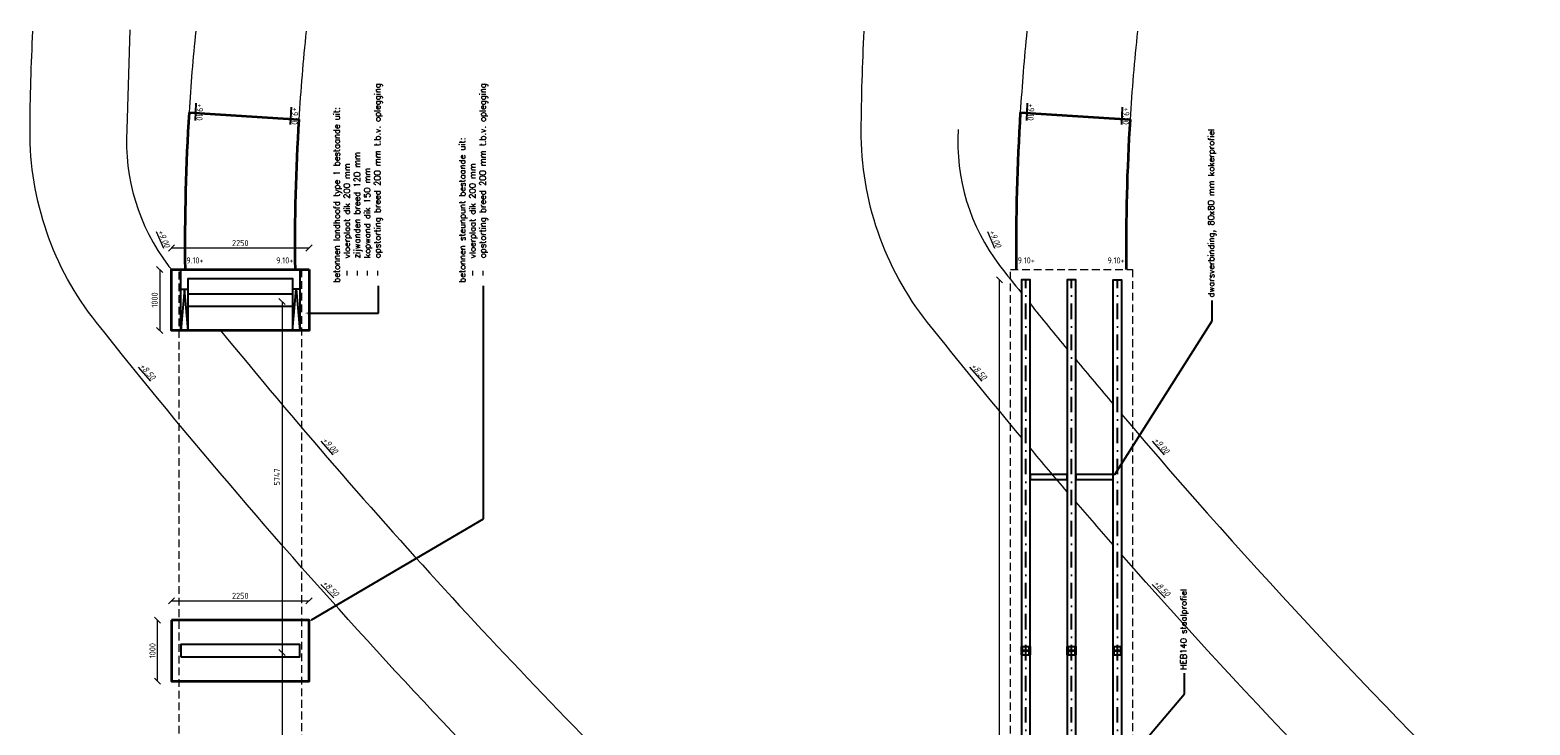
# Model space of a CAD drawing. Header units: metres. Extents: x -95462 to 707558, y 0 to 358316.
# Tile 37 of 50: x 270307 to 294859, y 93777 to 105156. Entities that reach past the tile are written whole.
import ezdxf
from ezdxf import colors
from ezdxf.entities.mleader import LeaderData, LeaderLine
from ezdxf.math import Vec2, Vec3

# ---------------------------------------------------------------- set-up
doc = ezdxf.new("R2010")
doc.units = ezdxf.units.M
doc.header["$LTSCALE"] = 20
doc.linetypes.add('DASHDOT', pattern=[25.4, 12.7, -6.35, 0, -6.35])
doc.linetypes.add('HIDDEN', pattern=[9.525, 6.35, -3.175])
for name, color, linetype, lineweight in [('B-RO-OG-HOOGTEPUNT-T18', 253, 'Continuous', 13), ('B-WE-GW-WADI_BODEM-G', 252, 'Continuous', 18), ('B-WE-GW-WADI_INSTEEK-G', 252, 'Continuous', 18), ('B-WE-VH-VERHARDING_HALFVERHARDING-G', 253, 'Continuous', 18), ('N-WE-BC-BETONVORM_OPLEGGING-G', 3, 'Continuous', 25), ('N-WE-BC-BETONVORM_TALUDVLEUGELS-G', 3, 'Continuous', 25), ('N-WE-BC-BETONVORM_VLOERPLAAT-G', 50, 'Continuous', 35), ('N-WE-HC-HOUTVORM-DEKDEEL-G', 1, 'Continuous', 18), ('N-WE-SC-STAALVORM_HEA 140-G', 140, 'Continuous', 25), ('N-WE-VH-VERHARDING_HALFVERHARDING-G', 1, 'Continuous', 35), ('TL00_hartlijnen staal', 220, 'DASHDOT', 25), ('X-XX-AL-HOOGTELABEL-T25', 1, 'Continuous', 25), ('X-XX-AL-M', 7, 'Continuous', 18)]:
    doc.layers.add(name, color=color, linetype=linetype, lineweight=lineweight)
doc.styles.add('NLCS-ISO', font='NLCS-ISO.ttf')
doc.styles.add('NLCS-ISO-M200-T18_CURSIEF', font='NLCS-ISO.ttf', dxfattribs={"oblique": 30, "height": 0.36})
doc.styles.add('ROMANS', font='romans.shx')
doc.dimstyles.new('NLCS RODOR-DIM-050mm$0', dxfattribs={"dimscale": 50, "dimtxt": 2, "dimasz": 2, "dimexe": 1.25, "dimexo": 0.625, "dimtad": 1, "dimdec": 0, "dimzin": 1, "dimdsep": 46, "dimtxsty": 'NLCS-ISO', "dimblk": 'OBLIQUE', "dimcen": 0, "dimse1": 1, "dimse2": 1, "dimclrd": 256, "dimclre": 1, "dimclrt": 256, "dimadec": 0, "dimazin": 0, "dimtfac": 1, "dimtdec": 0, "dimtmove": 0, "dimatfit": 0, "dimfxl": 1, "dimtolj": 1, "dimtzin": 0, "dimlwd": -1, "dimlwe": -1, "dimarcsym": 0})

# ---------------------------------------------------------------- blocks, each defined once
blk = doc.blocks.new('_Oblique')
at = {"color": 0, "linetype": 'ByBlock', "lineweight": -2}
blk.add_line((-0.5, -0.5), (0.5, 0.5), dxfattribs=at)
blk = doc.blocks.new('*D292')
at = {"layer": 'Defpoints', "color": 0, "transparency": 16777216}
for p in [(286177, 101066), (288175, 101066), (288175, 83148)]:
    blk.add_point(p, dxfattribs=at)
at = {"layer": 'X-XX-AL-M', "transparency": 16777216}
blk.add_line((286177, 83148), (286177, 101066), dxfattribs=at)
at = {"layer": 'X-XX-AL-M', "transparency": 16777216, "xscale": 100, "yscale": 100, "zscale": 100}
for p, rotation in [((286177, 101066), 90.00063040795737), ((286177, 83148), 270.0006304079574)]:
    blk.add_blockref('_Oblique', p, dxfattribs=dict(at, rotation=rotation))
at = {"layer": 'X-XX-AL-M', "transparency": 16777216, "insert": (286258, 92107), "char_height": 100, "attachment_point": 5, "rotation": 270.0006, "style": 'NLCS-ISO'}
blk.add_mtext('\\A1;17918', dxfattribs=at)
blk = doc.blocks.new('*D293')
at = {"layer": 'Defpoints', "color": 0, "transparency": 16777216}
for p in [(274874, 95811), (272624, 94495), (274874, 94495)]:
    blk.add_point(p, dxfattribs=at)
at = {"layer": 'X-XX-AL-M', "transparency": 16777216}
blk.add_line((272624, 95811), (274874, 95811), dxfattribs=at)
at = {"layer": 'X-XX-AL-M', "transparency": 16777216, "xscale": 100, "yscale": 100, "zscale": 100, "rotation": 180}
blk.add_blockref('_Oblique', (272624, 95811), dxfattribs=at)
at = {"layer": 'X-XX-AL-M', "transparency": 16777216, "xscale": 100, "yscale": 100, "zscale": 100}
blk.add_blockref('_Oblique', (274874, 95811), dxfattribs=at)
at = {"layer": 'X-XX-AL-M', "transparency": 16777216, "insert": (273749, 95892), "char_height": 100, "attachment_point": 5, "style": 'NLCS-ISO'}
blk.add_mtext('\\A1;2250', dxfattribs=at)
blk = doc.blocks.new('*D294')
at = {"layer": 'Defpoints', "color": 0, "transparency": 16777216}
for p in [(272393, 95495), (272624, 95495), (272624, 94495)]:
    blk.add_point(p, dxfattribs=at)
at = {"layer": 'X-XX-AL-M', "transparency": 16777216}
blk.add_line((272393, 94495), (272393, 95495), dxfattribs=at)
at = {"layer": 'X-XX-AL-M', "transparency": 16777216, "xscale": 100, "yscale": 100, "zscale": 100}
for p, rotation in [((272393, 95495), 90), ((272393, 94495), 270)]:
    blk.add_blockref('_Oblique', p, dxfattribs=dict(at, rotation=rotation))
at = {"layer": 'X-XX-AL-M', "transparency": 16777216, "insert": (272312, 94995), "char_height": 100, "attachment_point": 5, "rotation": 90, "style": 'NLCS-ISO'}
blk.add_mtext('\\A1;1000', dxfattribs=at)
blk = doc.blocks.new('*D319')
at = {"layer": 'Defpoints', "color": 0, "transparency": 16777216}
for p in [(274874, 101587), (272624, 100272), (274874, 100272)]:
    blk.add_point(p, dxfattribs=at)
at = {"layer": 'X-XX-AL-M', "transparency": 16777216}
blk.add_line((272624, 101587), (274874, 101587), dxfattribs=at)
at = {"layer": 'X-XX-AL-M', "transparency": 16777216, "xscale": 100, "yscale": 100, "zscale": 100, "rotation": 180}
blk.add_blockref('_Oblique', (272624, 101587), dxfattribs=at)
at = {"layer": 'X-XX-AL-M', "transparency": 16777216, "xscale": 100, "yscale": 100, "zscale": 100}
blk.add_blockref('_Oblique', (274874, 101587), dxfattribs=at)
at = {"layer": 'X-XX-AL-M', "transparency": 16777216, "insert": (273749, 101668), "char_height": 100, "attachment_point": 5, "style": 'NLCS-ISO'}
blk.add_mtext('\\A1;2250', dxfattribs=at)
blk = doc.blocks.new('*D320')
at = {"layer": 'Defpoints', "color": 0, "transparency": 16777216}
for p in [(274874, 101236), (272430, 100236), (274874, 100236)]:
    blk.add_point(p, dxfattribs=at)
at = {"layer": 'X-XX-AL-M', "transparency": 16777216}
blk.add_line((272430, 101236), (272430, 100236), dxfattribs=at)
at = {"layer": 'X-XX-AL-M', "transparency": 16777216, "xscale": 100, "yscale": 100, "zscale": 100}
for p, rotation in [((272430, 101236), 90), ((272430, 100236), 270)]:
    blk.add_blockref('_Oblique', p, dxfattribs=dict(at, rotation=rotation))
at = {"layer": 'X-XX-AL-M', "transparency": 16777216, "insert": (272348, 100736), "char_height": 100, "attachment_point": 5, "rotation": 90, "style": 'NLCS-ISO'}
blk.add_mtext('\\A1;1000', dxfattribs=at)
blk = doc.blocks.new('*D452')
at = {"layer": 'Defpoints', "color": 0, "transparency": 16777216}
for p in [(273749, 94965), (273749, 89218), (274432, 89218)]:
    blk.add_point(p, dxfattribs=at)
at = {"layer": 'X-XX-AL-M', "transparency": 16777216}
blk.add_line((274432, 94965), (274432, 89218), dxfattribs=at)
at = {"layer": 'X-XX-AL-M', "transparency": 16777216, "xscale": 100, "yscale": 100, "zscale": 100}
for p, rotation in [((274432, 94965), 90), ((274432, 89218), 270)]:
    blk.add_blockref('_Oblique', p, dxfattribs=dict(at, rotation=rotation))
at = {"layer": 'X-XX-AL-M', "transparency": 16777216, "insert": (274350, 92092), "char_height": 100, "attachment_point": 5, "rotation": 90, "style": 'NLCS-ISO'}
blk.add_mtext('\\A1;5747', dxfattribs=at)
blk = doc.blocks.new('*D456')
at = {"layer": 'Defpoints', "color": 0, "transparency": 16777216}
for p in [(273749, 100712), (273749, 94965), (274432, 94965)]:
    blk.add_point(p, dxfattribs=at)
at = {"layer": 'X-XX-AL-M', "transparency": 16777216}
blk.add_line((274432, 100712), (274432, 94965), dxfattribs=at)
at = {"layer": 'X-XX-AL-M', "transparency": 16777216, "xscale": 100, "yscale": 100, "zscale": 100}
for p, rotation in [((274432, 100712), 90), ((274432, 94965), 270)]:
    blk.add_blockref('_Oblique', p, dxfattribs=dict(at, rotation=rotation))
at = {"layer": 'X-XX-AL-M', "transparency": 16777216, "insert": (274350, 97838), "char_height": 100, "attachment_point": 5, "rotation": 90, "style": 'NLCS-ISO'}
blk.add_mtext('\\A1;5747', dxfattribs=at)

msp = doc.modelspace()

# ---------------------------------------------------------------- linework, layer by layer
at = {"layer": 'B-WE-GW-WADI_BODEM-G'}
for points in [[(281253.073, 89641.634, -0.035816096), (271393.362, 100368.714, -0.171120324), (270307.317, 103511.39, -0.011715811), (270355.577, 105138.221)], [(286535.64, 98483.04, -0.005971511), (284999.407, 100368.714, -0.171120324), (283913.362, 103511.39, -0.011715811), (283961.622, 105138.221)], [(287285.242, 97595.388, -0.002316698), (286675.64, 98315.69, -0.002316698)], [(288034.841, 96727.882, -0.002286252), (287425.242, 97431.862, -0.002286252)], [(294859.118, 89641.634, -0.023644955), (288174.844, 96568.025, -0.023644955)]]:
    msp.add_lwpolyline(points, format="xyb", dxfattribs=at)
at = {"layer": 'B-WE-GW-WADI_INSTEEK-G', "ltscale": 3, "flags": 128}
for points in [[(271940.997, 105155.968), (271892.736, 103529.137, 0.178270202), (272567.519, 101302.178, 0.000226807), (272624.195, 101230.954, 0.000226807)], [(285498.781, 103529.137, 0.178270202), (286173.564, 101302.178, 0.001444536), (286535.64, 100849.432, 0.001444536)], [(286675.64, 100675.802, 0.002402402), (287285.242, 99928.854)], [(273427.461, 100235.534, 0.02884747), (281253.073, 91716.939)], [(287425.242, 99759.363, 0.002368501), (288034.841, 99030.056)], [(288174.844, 98864.527, 0.024399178), (294859.118, 91716.939)]]:
    msp.add_lwpolyline(points, format="xyb", dxfattribs=at)
at = {"layer": 'B-WE-VH-VERHARDING_HALFVERHARDING-G'}
for points in [[(273018.893, 105138.221, 0.009539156), (272910.399, 103807.275, 0.009539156)], [(274828.504, 105138.221, 0.010961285), (274706.45, 103687.864, 0.010961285)], [(286624.938, 105138.221, 0.009539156), (286516.444, 103807.275)], [(288434.549, 105138.221, 0.010961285), (288312.495, 103687.864)]]:
    msp.add_lwpolyline(points, format="xyb", dxfattribs=at)
at = {"layer": 'N-WE-BC-BETONVORM_OPLEGGING-G', "flags": 128}
for points in [[(272894.195, 100835.534), (274604.195, 100835.534)], [(272894.195, 100635.534), (274604.195, 100635.534)]]:
    msp.add_lwpolyline(points, dxfattribs=at)
msp.add_lwpolyline([(272774.197, 94894.864), (274724.197, 94894.864), (274724.197, 95094.864), (272774.197, 95094.864)], close=True, dxfattribs=at)
at = {"layer": 'N-WE-BC-BETONVORM_TALUDVLEUGELS-G'}
for p, q in [((272774.195, 100915.534), (272894.195, 100915.534)), ((274724.195, 100915.534), (274604.195, 100915.534))]:
    msp.add_line(p, q, dxfattribs=at)
at = {"layer": 'N-WE-BC-BETONVORM_TALUDVLEUGELS-G', "flags": 128}
for points in [[(272774.195, 100235.534), (272774.195, 101235.534), (274724.195, 101235.534), (274724.195, 100235.534)], [(272894.195, 100235.534), (272894.195, 101085.534), (274604.195, 101085.534), (274604.195, 100235.534)]]:
    msp.add_lwpolyline(points, dxfattribs=at)
at = {"layer": 'N-WE-BC-BETONVORM_TALUDVLEUGELS-G', "color": 1, "flags": 128}
for points in [[(272894.195, 100235.534), (272834.195, 100915.534), (272774.195, 100235.534)], [(274604.195, 100235.534), (274664.195, 100915.534), (274724.195, 100235.534)]]:
    msp.add_lwpolyline(points, dxfattribs=at)
at = {"layer": 'N-WE-BC-BETONVORM_VLOERPLAAT-G', "flags": 128}
for points in [[(274874.195, 101235.534), (274874.195, 100235.534), (272624.195, 100235.534), (272624.195, 101235.534)], [(272624.197, 95494.864), (272624.197, 94494.864), (274874.197, 94494.864), (274874.197, 95494.864)]]:
    msp.add_lwpolyline(points, close=True, dxfattribs=at)
at = {"layer": 'N-WE-HC-HOUTVORM-DEKDEEL-G', "linetype": 'HIDDEN'}
for points in [[(272749.197, 101235.53), (274749.197, 101235.53), (274749.197, 82971.53), (272749.197, 82971.53)], [(286355.242, 101235.534), (288355.242, 101235.534), (288355.242, 82971.534), (286355.242, 82971.534)]]:
    msp.add_lwpolyline(points, close=True, dxfattribs=at)
at = {"layer": 'N-WE-SC-STAALVORM_HEA 140-G'}
for p, q in [((286547.242, 95064.867), (286663.242, 95064.867)), ((287297.242, 95064.867), (287413.242, 95064.867)), ((288047.242, 95064.867), (288163.242, 95064.867)), ((286547.242, 94924.867), (286663.242, 94924.867)), ((287297.242, 94924.867), (287413.242, 94924.867)), ((288047.242, 94924.867), (288163.242, 94924.867))]:
    msp.add_line(p, q, dxfattribs=at)
for points in [[(286675.64, 83147.534), (286675.64, 101065.534), (286535.64, 101065.534), (286535.64, 83147.534)], [(287425.242, 83147.534), (287425.242, 101065.534), (287285.242, 101065.534), (287285.242, 83147.534)], [(288034.841, 83147.734), (288034.841, 101065.534), (288174.844, 101065.534), (288174.844, 83147.534)], [(286675.64, 97798.193), (287285.64, 97798.175), (287285.64, 97878.175), (286675.64, 97878.193)], [(287425.64, 97798.192), (288035.639, 97798.174), (288035.639, 97878.174), (287425.64, 97878.192)]]:
    msp.add_lwpolyline(points, close=True, dxfattribs=at)
at = {"layer": 'N-WE-SC-STAALVORM_HEA 140-G', "flags": 128}
for points in [[(286547.242, 94988.867), (286547.242, 94924.867), (286535.242, 94924.867), (286535.242, 95064.867), (286547.242, 95064.867), (286547.242, 95000.867), (286663.242, 95000.867), (286663.242, 95064.867), (286675.242, 95064.867), (286675.242, 94924.867), (286663.242, 94924.867), (286663.242, 94988.867)], [(287297.242, 94988.867), (287297.242, 94924.867), (287285.242, 94924.867), (287285.242, 95064.867), (287297.242, 95064.867), (287297.242, 95000.867), (287413.242, 95000.867), (287413.242, 95064.867), (287425.242, 95064.867), (287425.242, 94924.867), (287413.242, 94924.867), (287413.242, 94988.867)], [(288047.242, 94988.867), (288047.242, 94924.867), (288035.242, 94924.867), (288035.242, 95064.867), (288047.242, 95064.867), (288047.242, 95000.867), (288163.242, 95000.867), (288163.242, 95064.867), (288175.242, 95064.867), (288175.242, 94924.867), (288163.242, 94924.867), (288163.242, 94988.867)]]:
    msp.add_lwpolyline(points, close=True, dxfattribs=at)
at = {"layer": 'N-WE-VH-VERHARDING_HALFVERHARDING-G'}
for p, q in [((272910.399, 103807.275), (274706.45, 103687.864)), ((286516.444, 103807.275), (288312.495, 103687.864))]:
    msp.add_line(p, q, dxfattribs=at)
for points in [[(272910.399, 103807.275, 0.018381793), (272844.807, 101235.53, 0.018381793)], [(274706.45, 103687.864, 0.018478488), (274644.927, 101235.53, 0.018478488)], [(286516.444, 103807.275, 0.018381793), (286450.852, 101235.53, 0.018381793)], [(288312.495, 103687.864, 0.018478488), (288250.972, 101235.53, 0.018478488)]]:
    msp.add_lwpolyline(points, format="xyb", dxfattribs=at)
at = {"layer": 'TL00_hartlijnen staal'}
for p, q in [((286605.64, 83147.534), (286605.64, 101065.534)), ((287355.243, 83147.534), (287355.242, 101065.534)), ((288104.988, 83147.633), (288104.844, 101065.534))]:
    msp.add_line(p, q, dxfattribs=at)

# ---------------------------------------------------------------- texts
at = {"layer": 'B-RO-OG-HOOGTEPUNT-T18', "style": 'NLCS-ISO-M200-T18_CURSIEF', "oblique": 15}
for s, rotation, p in [('%%U+9.00', 292.7097657, (272394.974, 101861.365)), ('%%U+9.00', 292.7097657, (286001.019, 101861.365)), ('%%U+8.50', 311.2683795, (272095.587, 99647.134)), ('%%U+8.50', 311.2683795, (285701.632, 99647.134)), ('%%U+9.00', 310.6145208, (275086.054, 98435.791)), ('%%U+9.00', 310.6145208, (288692.099, 98435.791)), ('%%U+8.50', 314.2538989, (275086.054, 96090.236)), ('%%U+8.50', 314.2538989, (288692.099, 96090.236))]:
    msp.add_text(s, height=100, rotation=rotation, dxfattribs=at).set_placement(p)
at = {"layer": 'X-XX-AL-HOOGTELABEL-T25', "style": 'NLCS-ISO'}
for s, rotation, p in [('%%U+9.10', 267.1643816, (273043.639, 103955.482)), ('%%U+9.10', 267.1643816, (274600.18, 103889.425)), ('%%U+9.10', 267.1643816, (286649.684, 103955.482)), ('%%U+9.10', 267.1643816, (288206.225, 103889.425)), ('9.10+', 0.1210647, (272866.192, 101332.854)), ('9.10+', 0.1210647, (274336.661, 101332.854)), ('9.10+', 0.1210647, (286472.237, 101332.854)), ('9.10+', 0.1210647, (287942.706, 101332.854))]:
    msp.add_text(s, height=100, rotation=rotation, dxfattribs=at).set_placement(p)

# ---------------------------------------------------------------- dimensions: what is measured, and where the dimension line sits
at = {"layer": 'X-XX-AL-M'}
for p1, p2, distance, picture, middle in [((272624.195, 100271.534), (274874.195, 100271.534), 1315.672, '*D319', (273749.195, 101668.455)), ((274874.195, 101235.534), (274874.195, 100235.534), -2444.501, '*D320', (272348.445, 100735.534)), ((288175.041, 83147.533), (288174.844, 101065.534), 1998.093, '*D292', (286258.1, 92106.512)), ((272624.197, 94494.864), (274874.197, 94494.864), 1315.672, '*D293', (273749.197, 95891.785)), ((272624.197, 94494.864), (272624.197, 95494.864), 231.416, '*D294', (272311.53, 94994.864))]:
    dim = msp.add_aligned_dim(p1=p1, p2=p2, distance=distance, dimstyle='NLCS RODOR-DIM-050mm$0', dxfattribs=at)
    dim.commit()
    dim.dimension.update_dxf_attribs({"geometry": picture, "text_midpoint": middle})
for base, p1, p2, picture, middle in [((274431.582, 94964.857), (273749.199, 100711.521), (273749.197, 94964.857), '*D456', (274350.332, 97838.189)), ((274431.582, 89218.194), (273749.199, 94964.857), (273749.197, 89218.194), '*D452', (274350.332, 92091.525))]:
    dim = msp.add_linear_dim(base=base, p1=p1, p2=p2, angle=90, dimstyle='NLCS RODOR-DIM-050mm$0', dxfattribs=at)
    dim.commit()
    dim.dimension.update_dxf_attribs({"geometry": picture, "text_midpoint": middle})

# ---------------------------------------------------------------- leaders
ml = msp.add_multileader_mtext('Standard')
ml.set_content('betonnen landhoofd type 1 bestaande uit:\\P\\pxi-3,l4,t4;-^Ivloerplaat dik 200 mm\\P-^Izijwanden breed 120 mm\\P-^Ikopwand dik 150 mm\\P-^Iopstorting breed 200 mm t.b.v. oplegging', color=2, style='ROMANS')
ml.set_leader_properties(color=1)
ml.build(insert=Vec2(0, 0))
ml.multileader.update_dxf_attribs({"has_dogleg": 0, "text_left_attachment_type": 3, "text_right_attachment_type": 3, "dogleg_length": 0.36, "arrow_head_size": 50, "scale": 50})
ctx = ml.context
ctx.base_point, ctx.scale, ctx.char_height, ctx.arrow_head_size, ctx.landing_gap_size, ctx.plane_origin, ctx.plane_x_axis, ctx.plane_y_axis = Vec3(276009.517, 100969.75), 50, 100, 50, 50, Vec3(276280.807, 100903.042), Vec3(0, 1), Vec3(-1, 0)
ctx.left_attachment, ctx.right_attachment = 3, 3
notes = []
notes.append((ctx, [(0, (1, 1, 0), (276009.517, 100951.75), (0, 1), 18, [(0, [(274804.833, 100521.057), (276009.517, 100521.057)], 0, [])])]))
ctx.mtext.insert, ctx.mtext.text_direction, ctx.mtext.rotation, ctx.mtext.flow_direction = Vec3(275276.184, 101019.75), Vec3(0, 1), 1.570796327, 5
ml = msp.add_multileader_mtext('Standard')
ml.set_content('betonnen steunpunt bestaande uit:\\P\\pxi-3,l4,t4;-^Ivloerplaat dik 200 mm\\P-^Iopstorting breed 200 mm t.b.v. oplegging', color=2, style='ROMANS')
ml.set_leader_properties(color=1)
ml.build(insert=Vec2(0, 0))
ml.multileader.update_dxf_attribs({"has_dogleg": 0, "text_left_attachment_type": 3, "text_right_attachment_type": 3, "dogleg_length": 0.36, "arrow_head_size": 50, "scale": 50})
ctx = ml.context
ctx.base_point, ctx.scale, ctx.char_height, ctx.arrow_head_size, ctx.landing_gap_size, ctx.plane_origin, ctx.plane_x_axis, ctx.plane_y_axis = Vec3(277732.278, 100969.75), 50, 100, 50, 50, Vec3(278003.568, 100764.409), Vec3(0, 1), Vec3(-1, 0)
ctx.left_attachment, ctx.right_attachment = 3, 3
notes.append((ctx, [(0, (1, 1, 0), (277732.278, 100951.75), (0, 1), 18, [(0, [(274874.197, 95471.534), (277732.278, 97151.114)], 0, [])])]))
ctx.mtext.insert, ctx.mtext.text_direction, ctx.mtext.rotation, ctx.mtext.flow_direction = Vec3(277332.278, 101019.75), Vec3(0, 1), 1.570796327, 5
ml = msp.add_multileader_mtext('Standard')
ml.set_content('dwarsverbinding, 80x80 mm kokerprofiel', color=2, style='ROMANS')
ml.set_leader_properties(color=1)
ml.build(insert=Vec2(0, 0))
ml.multileader.update_dxf_attribs({"has_dogleg": 0, "text_left_attachment_type": 3, "text_right_attachment_type": 3, "dogleg_length": 0.36, "arrow_head_size": 50, "scale": 50})
ctx = ml.context
ctx.base_point, ctx.scale, ctx.char_height, ctx.arrow_head_size, ctx.landing_gap_size, ctx.plane_origin, ctx.plane_x_axis, ctx.plane_y_axis = Vec3(289655.977, 100729.222), 50, 100, 50, 50, Vec3(289927.267, 99922.475), Vec3(0, 1), Vec3(-1, 0)
ctx.left_attachment, ctx.right_attachment = 3, 3
notes.append((ctx, [(0, (1, 1, 0), (289655.977, 100711.222), (0, 1), 18, [(0, [(288034.842, 97838.189), (289655.977, 100392.363)], 0, [])])]))
ctx.mtext.insert, ctx.mtext.text_direction, ctx.mtext.rotation, ctx.mtext.flow_direction = Vec3(289589.311, 100779.222), Vec3(0, 1), 1.570796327, 5
ml = msp.add_multileader_mtext('Standard')
ml.set_content('HEB140 staalprofiel', color=2, style='ROMANS')
ml.set_leader_properties(color=1)
ml.build(insert=Vec2(0, 0))
ml.multileader.update_dxf_attribs({"has_dogleg": 0, "text_left_attachment_type": 3, "text_right_attachment_type": 3, "dogleg_length": 0.36, "arrow_head_size": 50, "scale": 50})
ctx = ml.context
ctx.base_point, ctx.scale, ctx.char_height, ctx.arrow_head_size, ctx.landing_gap_size, ctx.plane_origin, ctx.plane_x_axis, ctx.plane_y_axis = Vec3(289203.663, 94627.249), 50, 100, 50, 50, Vec3(289474.953, 93820.502), Vec3(0, 1), Vec3(-1, 0)
ctx.left_attachment, ctx.right_attachment = 3, 3
notes.append((ctx, [(0, (1, 1, 0), (289203.663, 94609.249), (0, 1), 18, [(0, [(288174.844, 93071.534), (289203.663, 94290.391)], 0, [])])]))
ctx.mtext.insert, ctx.mtext.text_direction, ctx.mtext.rotation, ctx.mtext.flow_direction = Vec3(289136.996, 94677.249), Vec3(0, 1), 1.570796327, 5
for ctx, leaders in notes:
    for number, flags, end, landing, length, lines in leaders:
        leader = LeaderData()
        leader.index, (leader.has_last_leader_line, leader.has_dogleg_vector, leader.attachment_direction) = number, flags
        leader.last_leader_point, leader.dogleg_vector, leader.dogleg_length = Vec3(end), Vec3(landing), length
        for number, points, colour, breaks in lines:
            line = LeaderLine()
            line.index, line.vertices, line.color, line.breaks = number, Vec3.list(points), colors.encode_raw_color(colour), breaks
            leader.lines.append(line)
        ctx.leaders.append(leader)

doc.saveas('drawing.dxf')
